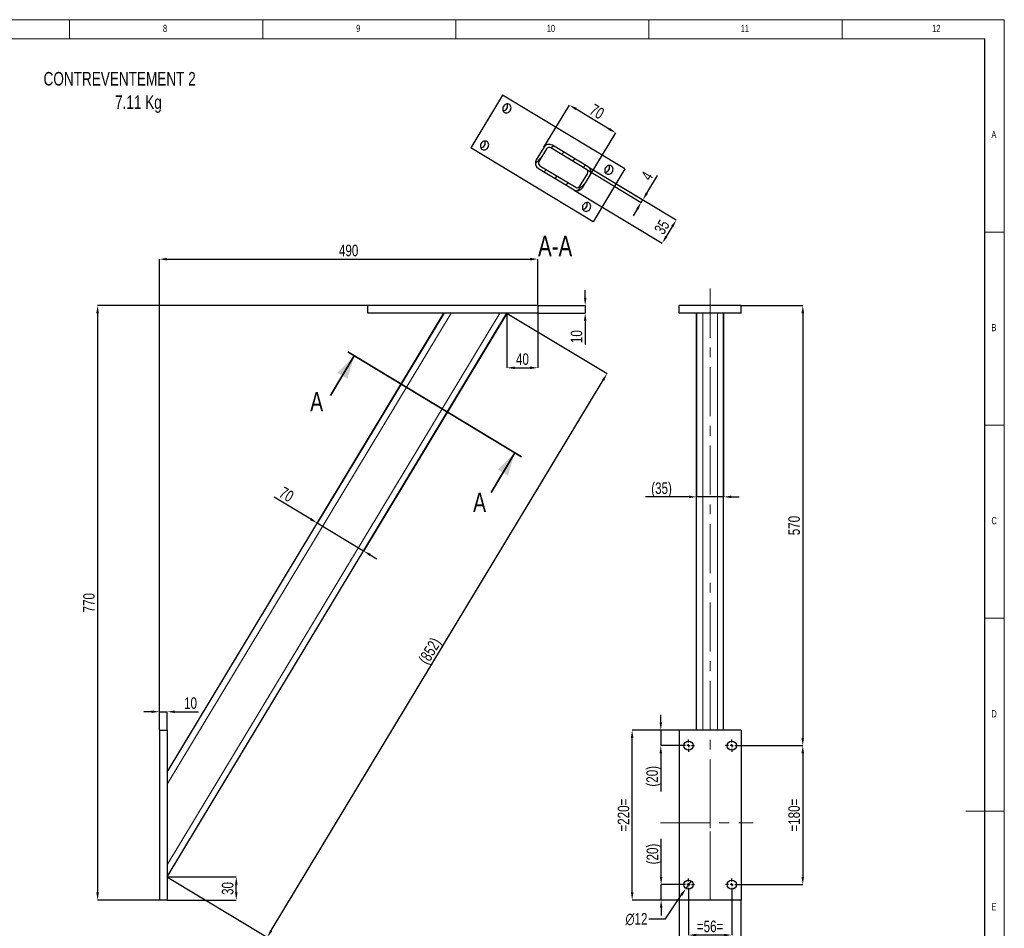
# Model space of a CAD drawing. Header units: millimetres. Extents: x 5 to 589, y 5 to 415.
# Tile 6 of 6: x 334 to 589, y 180 to 415. Entities that reach past the tile are written whole.
import ezdxf

# ---------------------------------------------------------------- set-up
doc = ezdxf.new("R2010")
doc.units = ezdxf.units.MM
doc.header["$PDSIZE"] = -1
doc.linetypes.add('CENTERX2', pattern=[20.32, 12.7, -2.54, 2.54, -2.54])
for name, color, linetype in [('COTES', 1, 'Continuous'), ('NOTES', 6, 'Continuous'), ('TRAIT-FINS', 9, 'Continuous'), ('TRAIT-MIXTES', 3, 'CENTERX2')]:
    doc.layers.add(name, color=color, linetype=linetype)
doc.layers.add('TRAIT-FORT', color=4, linetype='Continuous', lineweight=25)
doc.styles.add('SLDTEXTSTYLE0', font='TXT', dxfattribs={"width": 0.75})
doc.dimstyles.new('SLDDIMSTYLE0', dxfattribs={"dimtxt": 3, "dimasz": 2, "dimexe": 0, "dimexo": 0.0625, "dimgap": 0.75, "dimtad": 1, "dimlfac": 5, "dimrnd": 1e-09, "dimzin": 12, "dimdsep": 46, "dimtxsty": 'SLDTEXTSTYLE0', "dimsah": 1, "dimcen": 0.09, "dimadec": 0, "dimazin": 3, "dimtfac": 1, "dimtmove": 0, "dimatfit": 0, "dimfxl": 1, "dimfrac": 2, "dimtolj": 1, "dimtzin": 12, "dimarcsym": 0})
doc.dimstyles.new('SLDDIMSTYLE1', dxfattribs={"dimtxt": 3, "dimasz": 2, "dimexe": 0, "dimexo": 0.0625, "dimgap": 0.75, "dimtad": 1, "dimlfac": 5, "dimrnd": 1e-09, "dimzin": 12, "dimdsep": 46, "dimtxsty": 'SLDTEXTSTYLE0', "dimsah": 1, "dimcen": 0.09, "dimadec": 0, "dimazin": 3, "dimtfac": 1, "dimtofl": 0, "dimtmove": 0, "dimatfit": 3, "dimfxl": 1, "dimfrac": 2, "dimtolj": 1, "dimtzin": 12, "dimarcsym": 0})
doc.dimstyles.new('SLDDIMSTYLE2', dxfattribs={"dimtxt": 3, "dimasz": 2, "dimexe": 0, "dimexo": 0.0625, "dimgap": 0.75, "dimtad": 1, "dimdec": 0, "dimlfac": 5, "dimrnd": 1e-09, "dimzin": 12, "dimdsep": 46, "dimtxsty": 'SLDTEXTSTYLE0', "dimsah": 1, "dimcen": 0.09, "dimadec": 0, "dimazin": 3, "dimtfac": 1, "dimtdec": 0, "dimtofl": 0, "dimtmove": 0, "dimatfit": 3, "dimfxl": 1, "dimfrac": 2, "dimtolj": 1, "dimtzin": 12, "dimarcsym": 0})
doc.dimstyles.new('SLDDIMSTYLE3', dxfattribs={"dimtxt": 3, "dimasz": 2, "dimexe": 0, "dimexo": 0.0625, "dimgap": 0.75, "dimtad": 1, "dimdec": 0, "dimlfac": 5, "dimrnd": 1e-09, "dimzin": 12, "dimdsep": 46, "dimtxsty": 'SLDTEXTSTYLE0', "dimsah": 1, "dimcen": 0.09, "dimadec": 0, "dimazin": 3, "dimtfac": 1, "dimtdec": 0, "dimtmove": 0, "dimatfit": 0, "dimfxl": 1, "dimfrac": 2, "dimtolj": 1, "dimtzin": 12, "dimarcsym": 0})
doc.dimstyles.new('SLDDIMSTYLE5', dxfattribs={"dimtxt": 3, "dimasz": 2, "dimexe": 0, "dimexo": 0.0625, "dimgap": 0.75, "dimtad": 0, "dimtih": 1, "dimtoh": 1, "dimlfac": 5, "dimrnd": 1e-09, "dimzin": 12, "dimdsep": 46, "dimtxsty": 'SLDTEXTSTYLE0', "dimblk1": 'NONE', "dimsah": 1, "dimcen": 0, "dimadec": 0, "dimazin": 3, "dimtfac": 1, "dimtmove": 0, "dimatfit": 3, "dimldrblk": 'NONE', "dimfxl": 1, "dimfrac": 2, "dimtolj": 1, "dimtzin": 12, "dimarcsym": 0})

# ---------------------------------------------------------------- blocks, each defined once
blk = doc.blocks.new('_D_28')
at = {"layer": 'COTES', "color": 0, "lineweight": -2, "transparency": 16777216}
for p, q in [((368.23, 235.76), (366.23, 235.76)), ((370.23, 231.04), (370.23, 235.76)), ((370.23, 235.76), (372.23, 235.76)), ((372.23, 231.04), (372.23, 235.76)), ((374.23, 235.76), (380.36, 235.76))]:
    blk.add_line(p, q, dxfattribs=at)
at = {"layer": 'COTES', "color": 0, "transparency": 16777216}
for points in [[(368.23, 236.09), (368.23, 235.43), (370.23, 235.76)], [(374.23, 236.09), (374.23, 235.43), (372.23, 235.76)]]:
    blk.add_solid(points, dxfattribs=at)
at = {"layer": 'Defpoints', "color": 0, "transparency": 16777216}
for p in [(372.23, 235.76), (370.23, 230.98), (372.23, 230.98)]:
    blk.add_point(p, dxfattribs=at)
at = {"layer": 'COTES', "color": 0, "transparency": 16777216, "insert": (378.3, 239.51), "char_height": 3, "attachment_point": 2, "style": 'SLDTEXTSTYLE0'}
blk.add_mtext('\\A1;10', dxfattribs=at)
blk = doc.blocks.new('_D_29')
at = {"layer": 'COTES', "color": 0, "lineweight": -2, "transparency": 16777216}
for p, q in [((480.48, 342.98), (480.48, 344.98)), ((468.3, 340.98), (480.48, 340.98)), ((480.48, 340.98), (480.48, 338.98)), ((468.3, 338.98), (480.48, 338.98)), ((480.48, 336.98), (480.48, 330.85))]:
    blk.add_line(p, q, dxfattribs=at)
at = {"layer": 'COTES', "color": 0, "transparency": 16777216}
for points in [[(480.14, 342.98), (480.81, 342.98), (480.48, 340.98)], [(480.14, 336.98), (480.81, 336.98), (480.48, 338.98)]]:
    blk.add_solid(points, dxfattribs=at)
at = {"layer": 'Defpoints', "color": 0, "transparency": 16777216}
for p in [(468.23, 340.98), (468.23, 338.98), (480.48, 338.98)]:
    blk.add_point(p, dxfattribs=at)
at = {"layer": 'COTES', "color": 0, "transparency": 16777216, "insert": (476.73, 332.91), "char_height": 3, "attachment_point": 2, "rotation": 90, "style": 'SLDTEXTSTYLE0'}
blk.add_mtext('\\A1;10', dxfattribs=at)
blk = doc.blocks.new('_D_30')
at = {"layer": 'COTES', "color": 0, "lineweight": -2, "transparency": 16777216}
for p, q in [((370.23, 231.04), (370.23, 352.98)), ((372.23, 352.98), (466.23, 352.98)), ((468.23, 341.04), (468.23, 352.98))]:
    blk.add_line(p, q, dxfattribs=at)
at = {"layer": 'COTES', "color": 0, "transparency": 16777216}
for points in [[(372.23, 353.31), (372.23, 352.64), (370.23, 352.98)], [(466.23, 353.31), (466.23, 352.64), (468.23, 352.98)]]:
    blk.add_solid(points, dxfattribs=at)
at = {"layer": 'Defpoints', "color": 0, "transparency": 16777216}
for p in [(468.23, 352.98), (468.23, 340.98), (370.23, 230.98)]:
    blk.add_point(p, dxfattribs=at)
at = {"layer": 'COTES', "color": 0, "transparency": 16777216, "insert": (419.23, 356.73), "char_height": 3, "attachment_point": 2, "style": 'SLDTEXTSTYLE0'}
blk.add_mtext('\\A1;490', dxfattribs=at)
blk = doc.blocks.new('_D_31')
at = {"layer": 'COTES', "color": 0, "lineweight": -2, "transparency": 16777216}
for p, q in [((424.17, 340.98), (354.23, 340.98)), ((354.23, 338.98), (354.23, 188.98)), ((370.17, 186.98), (354.23, 186.98))]:
    blk.add_line(p, q, dxfattribs=at)
at = {"layer": 'COTES', "color": 0, "transparency": 16777216}
for points in [[(353.9, 338.98), (354.57, 338.98), (354.23, 340.98)], [(353.9, 188.98), (354.57, 188.98), (354.23, 186.98)]]:
    blk.add_solid(points, dxfattribs=at)
at = {"layer": 'Defpoints', "color": 0, "transparency": 16777216}
for p in [(424.23, 340.98), (354.23, 186.98), (370.23, 186.98)]:
    blk.add_point(p, dxfattribs=at)
at = {"layer": 'COTES', "color": 0, "transparency": 16777216, "insert": (350.48, 263.98), "char_height": 3, "attachment_point": 2, "rotation": 90, "style": 'SLDTEXTSTYLE0'}
blk.add_mtext('\\A1;770', dxfattribs=at)
blk = doc.blocks.new('_D_32')
at = {"layer": 'COTES', "color": 0, "lineweight": -2, "transparency": 16777216}
for p, q in [((460.29, 338.94), (486.16, 323.35)), ((399.19, 179.06), (485.13, 321.64)), ((372.29, 192.94), (398.16, 177.35))]:
    blk.add_line(p, q, dxfattribs=at)
at = {"layer": 'COTES', "color": 0, "transparency": 16777216}
for points in [[(484.84, 321.81), (485.41, 321.46), (486.16, 323.35)], [(398.91, 179.23), (399.48, 178.89), (398.16, 177.35)]]:
    blk.add_solid(points, dxfattribs=at)
at = {"layer": 'Defpoints', "color": 0, "transparency": 16777216}
for p in [(460.23, 338.98), (486.16, 323.35), (372.23, 192.98)]:
    blk.add_point(p, dxfattribs=at)
at = {"layer": 'COTES', "color": 0, "transparency": 16777216, "insert": (438.95, 252.29), "char_height": 3, "attachment_point": 2, "rotation": 58.921, "style": 'SLDTEXTSTYLE0'}
blk.add_mtext('\\A1;(852)', dxfattribs=at)
blk = doc.blocks.new('_D_33')
at = {"layer": 'COTES', "color": 0, "lineweight": -2, "transparency": 16777216}
for p, q in [((460.23, 338.91), (460.23, 324.84)), ((468.23, 338.91), (468.23, 324.84)), ((462.23, 324.84), (466.23, 324.84))]:
    blk.add_line(p, q, dxfattribs=at)
at = {"layer": 'COTES', "color": 0, "transparency": 16777216}
for points in [[(462.23, 325.17), (462.23, 324.5), (460.23, 324.84)], [(466.23, 325.17), (466.23, 324.5), (468.23, 324.84)]]:
    blk.add_solid(points, dxfattribs=at)
at = {"layer": 'Defpoints', "color": 0, "transparency": 16777216}
for p in [(460.23, 338.98), (468.23, 338.98), (468.23, 324.84)]:
    blk.add_point(p, dxfattribs=at)
at = {"layer": 'COTES', "color": 0, "transparency": 16777216, "insert": (464.23, 328.59), "char_height": 3, "attachment_point": 2, "style": 'SLDTEXTSTYLE0'}
blk.add_mtext('\\A1;40', dxfattribs=at)
blk = doc.blocks.new('_D_34')
at = {"layer": 'COTES', "color": 0, "lineweight": -2, "transparency": 16777216}
for p, q in [((372.3, 192.98), (390.14, 192.98)), ((390.14, 188.98), (390.14, 190.98)), ((372.3, 186.98), (390.14, 186.98))]:
    blk.add_line(p, q, dxfattribs=at)
at = {"layer": 'COTES', "color": 0, "transparency": 16777216}
for points in [[(389.81, 190.98), (390.47, 190.98), (390.14, 192.98)], [(389.81, 188.98), (390.47, 188.98), (390.14, 186.98)]]:
    blk.add_solid(points, dxfattribs=at)
at = {"layer": 'Defpoints', "color": 0, "transparency": 16777216}
for p in [(372.23, 192.98), (390.14, 192.98), (372.23, 186.98)]:
    blk.add_point(p, dxfattribs=at)
at = {"layer": 'COTES', "color": 0, "transparency": 16777216, "insert": (386.39, 189.98), "char_height": 3, "attachment_point": 2, "rotation": 90, "style": 'SLDTEXTSTYLE0'}
blk.add_mtext('\\A1;30', dxfattribs=at)
blk = doc.blocks.new('_D_35')
at = {"layer": 'COTES', "color": 0, "lineweight": -2, "transparency": 16777216}
for p, q in [((443.86, 338.92), (411.12, 284.62)), ((460.2, 338.92), (423.12, 277.39)), ((409.41, 285.65), (399.92, 291.37)), ((423.12, 277.39), (411.12, 284.62)), ((424.83, 276.36), (426.54, 275.33))]:
    blk.add_line(p, q, dxfattribs=at)
at = {"layer": 'COTES', "color": 0, "transparency": 16777216}
for points in [[(409.58, 285.94), (409.24, 285.36), (411.12, 284.62)], [(425, 276.64), (424.66, 276.07), (423.12, 277.39)]]:
    blk.add_solid(points, dxfattribs=at)
at = {"layer": 'Defpoints', "color": 0, "transparency": 16777216}
for p in [(443.89, 338.98), (460.23, 338.98), (411.12, 284.62)]:
    blk.add_point(p, dxfattribs=at)
at = {"layer": 'COTES', "color": 0, "transparency": 16777216, "insert": (403.94, 293.33), "char_height": 3, "attachment_point": 2, "rotation": 328.921, "style": 'SLDTEXTSTYLE0'}
blk.add_mtext('\\A1;70', dxfattribs=at)
blk = doc.blocks.new('_D_36')
at = {"layer": 'COTES', "color": 0, "lineweight": -2, "transparency": 16777216}
for p, q in [((509.32, 338.91), (509.32, 291.41)), ((516.32, 338.91), (516.32, 291.41)), ((507.32, 291.41), (496.13, 291.41)), ((516.32, 291.41), (509.32, 291.41)), ((518.32, 291.41), (520.32, 291.41))]:
    blk.add_line(p, q, dxfattribs=at)
at = {"layer": 'COTES', "color": 0, "transparency": 16777216}
for points in [[(507.32, 291.74), (507.32, 291.07), (509.32, 291.41)], [(518.32, 291.74), (518.32, 291.07), (516.32, 291.41)]]:
    blk.add_solid(points, dxfattribs=at)
at = {"layer": 'Defpoints', "color": 0, "transparency": 16777216}
for p in [(509.32, 338.98), (516.32, 338.98), (516.32, 291.41)]:
    blk.add_point(p, dxfattribs=at)
at = {"layer": 'COTES', "color": 0, "transparency": 16777216, "insert": (500.26, 295.16), "char_height": 3, "attachment_point": 2, "style": 'SLDTEXTSTYLE0'}
blk.add_mtext('\\A1;(35)', dxfattribs=at)
blk = doc.blocks.new('_D_37')
at = {"layer": 'COTES', "color": 0, "lineweight": -2, "transparency": 16777216}
for p, q in [((520.89, 340.98), (536.82, 340.98)), ((536.82, 338.98), (536.82, 228.98)), ((520.09, 226.98), (536.82, 226.98))]:
    blk.add_line(p, q, dxfattribs=at)
at = {"layer": 'COTES', "color": 0, "transparency": 16777216}
for points in [[(536.49, 338.98), (537.16, 338.98), (536.82, 340.98)], [(536.49, 228.98), (537.16, 228.98), (536.82, 226.98)]]:
    blk.add_solid(points, dxfattribs=at)
at = {"layer": 'Defpoints', "color": 0, "transparency": 16777216}
for p in [(520.82, 340.98), (520.02, 226.98), (536.82, 226.98)]:
    blk.add_point(p, dxfattribs=at)
at = {"layer": 'COTES', "color": 0, "transparency": 16777216, "insert": (533.07, 283.98), "char_height": 3, "attachment_point": 2, "rotation": 90, "style": 'SLDTEXTSTYLE0'}
blk.add_mtext('\\A1;570', dxfattribs=at)
blk = doc.blocks.new('_D_38')
at = {"layer": 'COTES', "color": 0, "lineweight": -2, "transparency": 16777216}
for p, q in [((520.09, 226.98), (536.82, 226.98)), ((536.82, 224.98), (536.82, 192.98)), ((520.09, 190.98), (536.82, 190.98))]:
    blk.add_line(p, q, dxfattribs=at)
at = {"layer": 'COTES', "color": 0, "transparency": 16777216}
for points in [[(536.49, 224.98), (537.16, 224.98), (536.82, 226.98)], [(536.49, 192.98), (537.16, 192.98), (536.82, 190.98)]]:
    blk.add_solid(points, dxfattribs=at)
at = {"layer": 'Defpoints', "color": 0, "transparency": 16777216}
for p in [(520.02, 226.98), (520.02, 190.98), (536.82, 190.98)]:
    blk.add_point(p, dxfattribs=at)
at = {"layer": 'COTES', "color": 0, "transparency": 16777216, "insert": (533.07, 208.98), "char_height": 3, "attachment_point": 2, "rotation": 90, "style": 'SLDTEXTSTYLE0'}
blk.add_mtext('\\A1;=180=', dxfattribs=at)
blk = doc.blocks.new('_D_39')
at = {"layer": 'COTES', "color": 0, "lineweight": -2, "transparency": 16777216}
for p, q in [((507.22, 189.31), (507.22, 177.92)), ((518.42, 189.31), (518.42, 177.92)), ((516.42, 177.92), (509.22, 177.92))]:
    blk.add_line(p, q, dxfattribs=at)
at = {"layer": 'COTES', "color": 0, "transparency": 16777216}
for points in [[(509.22, 178.25), (509.22, 177.58), (507.22, 177.92)], [(516.42, 178.25), (516.42, 177.58), (518.42, 177.92)]]:
    blk.add_solid(points, dxfattribs=at)
at = {"layer": 'Defpoints', "color": 0, "transparency": 16777216}
for p in [(507.22, 189.38), (518.42, 189.38), (507.22, 177.92)]:
    blk.add_point(p, dxfattribs=at)
at = {"layer": 'COTES', "color": 0, "transparency": 16777216, "insert": (512.82, 181.67), "char_height": 3, "attachment_point": 2, "style": 'SLDTEXTSTYLE0'}
blk.add_mtext('\\A1;=56=', dxfattribs=at)
blk = doc.blocks.new('_D_40')
at = {"layer": 'COTES', "color": 0, "lineweight": -2, "transparency": 16777216}
for p, q in [((504.82, 186.91), (504.82, 173.19)), ((520.82, 186.91), (520.82, 173.19)), ((518.82, 173.19), (506.82, 173.19))]:
    blk.add_line(p, q, dxfattribs=at)
at = {"layer": 'COTES', "color": 0, "transparency": 16777216}
for points in [[(506.82, 173.52), (506.82, 172.86), (504.82, 173.19)], [(518.82, 173.52), (518.82, 172.86), (520.82, 173.19)]]:
    blk.add_solid(points, dxfattribs=at)
at = {"layer": 'Defpoints', "color": 0, "transparency": 16777216}
for p in [(504.82, 186.98), (520.82, 186.98), (504.82, 173.19)]:
    blk.add_point(p, dxfattribs=at)
at = {"layer": 'COTES', "color": 0, "transparency": 16777216, "insert": (512.82, 176.94), "char_height": 3, "attachment_point": 2, "style": 'SLDTEXTSTYLE0'}
blk.add_mtext('\\A1;=80=', dxfattribs=at)
blk = doc.blocks.new('_D_41')
at = {"layer": 'COTES', "color": 0, "lineweight": -2, "transparency": 16777216}
for p, q in [((504.76, 230.98), (492.64, 230.98)), ((492.64, 188.98), (492.64, 228.98)), ((504.76, 186.98), (492.64, 186.98))]:
    blk.add_line(p, q, dxfattribs=at)
at = {"layer": 'COTES', "color": 0, "transparency": 16777216}
for points in [[(492.31, 228.98), (492.97, 228.98), (492.64, 230.98)], [(492.31, 188.98), (492.97, 188.98), (492.64, 186.98)]]:
    blk.add_solid(points, dxfattribs=at)
at = {"layer": 'Defpoints', "color": 0, "transparency": 16777216}
for p in [(492.64, 230.98), (504.82, 230.98), (504.82, 186.98)]:
    blk.add_point(p, dxfattribs=at)
at = {"layer": 'COTES', "color": 0, "transparency": 16777216, "insert": (488.89, 208.98), "char_height": 3, "attachment_point": 2, "rotation": 90, "style": 'SLDTEXTSTYLE0'}
blk.add_mtext('\\A1;=220=', dxfattribs=at)
blk = doc.blocks.new('_D_42')
at = {"layer": 'COTES', "color": 0, "lineweight": -2, "transparency": 16777216}
for p, q in [((507.89, 191.97), (506.55, 189.98)), ((501.25, 182.11), (505.44, 188.32)), ((496.92, 182.11), (501.25, 182.11))]:
    blk.add_line(p, q, dxfattribs=at)
at = {"layer": 'COTES', "color": 0, "transparency": 16777216}
blk.add_solid([(505.16, 188.51), (505.71, 188.14), (506.55, 189.98)], dxfattribs=at)
at = {"layer": 'Defpoints', "color": 0, "transparency": 16777216}
for p in [(507.89, 191.97), (506.55, 189.98)]:
    blk.add_point(p, dxfattribs=at)
at = {"layer": 'COTES', "color": 0, "transparency": 16777216, "insert": (490.92, 183.61), "char_height": 3, "attachment_point": 1, "style": 'SLDTEXTSTYLE0'}
blk.add_mtext('\\A1;∅12', dxfattribs=at)
blk = doc.blocks.new('_None')
blk = doc.blocks.new('_D_43')
at = {"layer": 'COTES', "color": 0, "lineweight": -2, "transparency": 16777216}
for p, q in [((500.06, 232.98), (500.06, 234.98)), ((504.76, 230.98), (500.06, 230.98)), ((500.06, 230.98), (500.06, 226.98)), ((505.56, 226.98), (500.06, 226.98)), ((500.06, 224.98), (500.06, 215.1))]:
    blk.add_line(p, q, dxfattribs=at)
at = {"layer": 'COTES', "color": 0, "transparency": 16777216}
for points in [[(499.73, 232.98), (500.39, 232.98), (500.06, 230.98)], [(499.73, 224.98), (500.39, 224.98), (500.06, 226.98)]]:
    blk.add_solid(points, dxfattribs=at)
at = {"layer": 'Defpoints', "color": 0, "transparency": 16777216}
for p in [(504.82, 230.98), (500.06, 226.98), (505.62, 226.98)]:
    blk.add_point(p, dxfattribs=at)
at = {"layer": 'COTES', "color": 0, "transparency": 16777216, "insert": (496.31, 219.04), "char_height": 3, "attachment_point": 2, "rotation": 90, "style": 'SLDTEXTSTYLE0'}
blk.add_mtext('\\A1;(20)', dxfattribs=at)
blk = doc.blocks.new('_D_44')
at = {"layer": 'COTES', "color": 0, "lineweight": -2, "transparency": 16777216}
for p, q in [((500.14, 192.98), (500.14, 202.85)), ((505.56, 190.98), (500.14, 190.98)), ((500.14, 186.98), (500.14, 190.98)), ((504.76, 186.98), (500.14, 186.98)), ((500.14, 184.98), (500.14, 182.98))]:
    blk.add_line(p, q, dxfattribs=at)
at = {"layer": 'COTES', "color": 0, "transparency": 16777216}
for points in [[(499.81, 192.98), (500.48, 192.98), (500.14, 190.98)], [(499.81, 184.98), (500.48, 184.98), (500.14, 186.98)]]:
    blk.add_solid(points, dxfattribs=at)
at = {"layer": 'Defpoints', "color": 0, "transparency": 16777216}
for p in [(505.62, 190.98), (500.14, 186.98), (504.82, 186.98)]:
    blk.add_point(p, dxfattribs=at)
at = {"layer": 'COTES', "color": 0, "transparency": 16777216, "insert": (496.39, 198.91), "char_height": 3, "attachment_point": 2, "rotation": 90, "style": 'SLDTEXTSTYLE0'}
blk.add_mtext('\\A1;(20)', dxfattribs=at)
blk = doc.blocks.new('SW_CENTERMARKSYMBOL_8')
at = {"layer": 'TRAIT-MIXTES', "color": 0}
for p, q in [((-0.8, 0), (-1.6, 0)), ((0, 0), (-0.4, 0)), ((0, 0.8), (0, 1.6)), ((0, 0), (0, 0.4)), ((0, 0), (0, -0.4)), ((0, 0), (0.4, 0)), ((0.8, 0), (1.6, 0)), ((0, -0.8), (0, -1.6))]:
    blk.add_line(p, q, dxfattribs=at)
blk = doc.blocks.new('SW_CENTERMARKSYMBOL_9')
at = {"layer": 'TRAIT-MIXTES', "color": 0}
for p, q in [((-0.8, 0), (-1.6, 0)), ((0, 0), (-0.4, 0)), ((0, 0.8), (0, 1.6)), ((0, 0), (0, 0.4)), ((0, 0), (0, -0.4)), ((0, 0), (0.4, 0)), ((0.8, 0), (1.6, 0)), ((0, -0.8), (0, -1.6))]:
    blk.add_line(p, q, dxfattribs=at)
blk = doc.blocks.new('SW_CENTERMARKSYMBOL_10')
at = {"layer": 'TRAIT-MIXTES', "color": 0}
for p, q in [((-0.8, 0), (-1.6, 0)), ((0, 0), (-0.4, 0)), ((0, 0.8), (0, 1.6)), ((0, 0), (0, 0.4)), ((0, 0), (0, -0.4)), ((0, 0), (0.4, 0)), ((0.8, 0), (1.6, 0)), ((0, -0.8), (0, -1.6))]:
    blk.add_line(p, q, dxfattribs=at)
blk = doc.blocks.new('SW_CENTERMARKSYMBOL_11')
at = {"layer": 'TRAIT-MIXTES', "color": 0}
for p, q in [((-0.8, 0), (-1.6, 0)), ((0, 0), (-0.4, 0)), ((0, 0.8), (0, 1.6)), ((0, 0), (0, 0.4)), ((0, 0), (0, -0.4)), ((0, 0), (0.4, 0)), ((0.8, 0), (1.6, 0)), ((0, -0.8), (0, -1.6))]:
    blk.add_line(p, q, dxfattribs=at)
blk = doc.blocks.new('_D_53')
at = {"layer": 'COTES', "color": 0, "lineweight": -2, "transparency": 16777216}
for p, q in [((481.28, 376.87), (504.07, 363.13)), ((477.66, 370.87), (500.45, 357.14)), ((503.03, 361.42), (501.49, 358.85))]:
    blk.add_line(p, q, dxfattribs=at)
at = {"layer": 'COTES', "color": 0, "transparency": 16777216}
for points in [[(502.75, 361.59), (503.32, 361.25), (504.07, 363.13)], [(501.2, 359.02), (501.77, 358.68), (500.45, 357.14)]]:
    blk.add_solid(points, dxfattribs=at)
at = {"layer": 'Defpoints', "color": 0, "transparency": 16777216}
for p in [(481.22, 376.9), (477.61, 370.9), (500.45, 357.14)]:
    blk.add_point(p, dxfattribs=at)
at = {"layer": 'COTES', "color": 0, "transparency": 16777216, "insert": (499.05, 362.07), "char_height": 3, "attachment_point": 2, "rotation": 58.921, "style": 'SLDTEXTSTYLE0'}
blk.add_mtext('\\A1;35', dxfattribs=at)
blk = doc.blocks.new('_D_54')
at = {"layer": 'COTES', "color": 0, "lineweight": -2, "transparency": 16777216}
for p, q in [((480.87, 376.18), (494.99, 367.67)), ((481.28, 376.87), (495.41, 368.35)), ((496.44, 370.07), (499.19, 374.63)), ((494.99, 367.67), (495.41, 368.35)), ((493.96, 365.95), (492.93, 364.24))]:
    blk.add_line(p, q, dxfattribs=at)
at = {"layer": 'COTES', "color": 0, "transparency": 16777216}
for points in [[(496.15, 370.24), (496.72, 369.89), (495.41, 368.35)], [(493.67, 366.13), (494.25, 365.78), (494.99, 367.67)]]:
    blk.add_solid(points, dxfattribs=at)
at = {"layer": 'Defpoints', "color": 0, "transparency": 16777216}
for p in [(480.81, 376.21), (481.22, 376.9), (495.41, 368.35)]:
    blk.add_point(p, dxfattribs=at)
at = {"layer": 'COTES', "color": 0, "transparency": 16777216, "insert": (495.21, 375.29), "char_height": 3, "attachment_point": 2, "rotation": 58.921, "style": 'SLDTEXTSTYLE0'}
blk.add_mtext('\\A1;4', dxfattribs=at)
blk = doc.blocks.new('_D_55')
at = {"layer": 'COTES', "color": 0, "lineweight": -2, "transparency": 16777216}
for p, q in [((469.81, 381.98), (476.39, 392.9)), ((478.11, 391.87), (486.67, 386.71)), ((481.8, 374.76), (488.38, 385.68))]:
    blk.add_line(p, q, dxfattribs=at)
at = {"layer": 'COTES', "color": 0, "transparency": 16777216}
for points in [[(478.28, 392.16), (477.93, 391.59), (476.39, 392.9)], [(486.84, 387), (486.5, 386.42), (488.38, 385.68)]]:
    blk.add_solid(points, dxfattribs=at)
at = {"layer": 'Defpoints', "color": 0, "transparency": 16777216}
for p in [(488.38, 385.68), (469.78, 381.93), (481.77, 374.7)]:
    blk.add_point(p, dxfattribs=at)
at = {"layer": 'COTES', "color": 0, "transparency": 16777216, "insert": (484.32, 392.5), "char_height": 3, "attachment_point": 2, "rotation": 328.921, "style": 'SLDTEXTSTYLE0'}
blk.add_mtext('\\A1;70', dxfattribs=at)

msp = doc.modelspace()

# ---------------------------------------------------------------- hatches: boundary and pattern name
at = {"layer": 'TRAIT-FINS'}
h = msp.add_hatch(dxfattribs=at)
h.set_pattern_fill('ANSI31', color=256, angle=3e-322, style=0)
edge = h.paths.add_edge_path(flags=0)
edge.add_arc((480.398893, 375.52907), 1.6, 328.92096036, 418.92096036)
edge.add_line((481.224845, 376.8994), (471.975121, 382.474577))
edge.add_arc((471.149169, 381.104247), 1.6, 58.92096036, 148.92096036)
edge.add_line((469.778839, 381.930199), (467.817203, 378.675666))
edge.add_arc((469.187532, 377.849714), 1.6, 148.92096036, 238.92096036)
edge.add_line((468.36158, 376.479385), (477.611305, 370.904208))
edge.add_arc((478.437257, 372.274538), 1.6, 238.92096036, 328.92096036)
edge.add_line((479.807587, 371.448586), (481.769223, 374.703118))
edge = h.paths.add_edge_path(flags=0)
edge.add_arc((471.149169, 381.104247), 0.8, 58.92096036, 148.92096036, ccw=False)
edge.add_line((471.562145, 381.789412), (480.811869, 376.214235))
edge.add_arc((480.398893, 375.52907), 0.8, -31.07903964, 58.92096036, ccw=False)
edge.add_line((481.084058, 375.116094), (479.122422, 371.861562))
edge.add_arc((478.437257, 372.274538), 0.8, 238.92096036, 328.92096036, ccw=False)
edge.add_line((478.024281, 371.589373), (468.774556, 377.164549))
edge.add_arc((469.187532, 377.849714), 0.8, 148.92096036, 238.92096036, ccw=False)
edge.add_line((468.502368, 378.26269), (470.464004, 381.517223))

# ---------------------------------------------------------------- linework, layer by layer
at = {"lineweight": 18}
for p, q in [((589, 415), (5, 415)), ((347, 410), (347, 415)), ((397, 415), (397, 410)), ((447, 410), (447, 415)), ((497, 415), (497, 410)), ((547, 410), (547, 415)), ((589, 5), (589, 415)), ((584, 410), (10, 410)), ((332.982036, 410), (583.896132, 410)), ((583.896132, 410), (583.896132, 74.369149)), ((584, 10), (584, 410)), ((584, 360), (589, 360)), ((589, 310), (584, 310)), ((584, 260), (589, 260)), ((589, 210), (579, 210))]:
    msp.add_line(p, q, dxfattribs=at)
at = {"lineweight": 35}
for p, q in [((418.990523, 328.95068), (464.005552, 301.818334)), ((414.508795, 317.640768), (420.703435, 327.91824)), ((456.098, 292.573302), (462.29264, 302.850774))]:
    msp.add_line(p, q, dxfattribs=at)
for points in [[(420.703435, 327.91824), (416.321431, 323.553834), (418.890799, 322.005174)], [(462.29264, 302.850774), (457.910636, 298.486368), (460.480004, 296.937708)]]:
    msp.add_solid(points, dxfattribs=at)
at = {"layer": 'TRAIT-FINS', "lineweight": 18}
for p, q in [((372.234832, 216.996371), (445.756563, 338.975607)), ((372.234832, 196.07506), (458.366668, 338.975607)), ((510.924169, 230.975607), (510.924169, 338.975607)), ((514.724169, 230.975607), (514.724169, 338.975607))]:
    msp.add_line(p, q, dxfattribs=at)
at = {"layer": 'TRAIT-FORT', "lineweight": 25}
for p, q in [((459.096987, 395.49095), (450.837467, 381.787654)), ((490.7863, 376.390542), (459.096987, 395.49095)), ((481.224845, 376.8994), (471.975121, 382.474577)), ((482.526779, 362.687246), (450.837467, 381.787654)), ((469.778839, 381.930199), (467.817203, 378.675666)), ((470.464004, 381.517223), (468.502368, 378.26269)), ((480.811869, 376.214235), (471.562145, 381.789412)), ((468.36158, 376.479385), (477.611305, 370.904208)), ((468.774556, 377.164549), (478.024281, 371.589373)), ((479.122422, 371.861562), (481.084058, 375.116094)), ((490.7863, 376.390542), (482.526779, 362.687246)), ((479.807587, 371.448586), (481.769223, 374.703118)), ((468.234832, 340.975607), (424.234832, 340.975607)), ((424.234832, 338.975607), (424.234832, 340.975607)), ((468.234832, 340.975607), (468.234832, 338.975607)), ((520.824169, 340.975607), (504.824169, 340.975607)), ((504.824169, 338.975607), (504.824169, 340.975607)), ((520.824169, 338.975607), (520.824169, 340.975607)), ((372.234832, 220.095824), (443.8884, 338.975607)), ((372.234832, 192.975607), (460.234832, 338.975607)), ((468.234832, 338.975607), (424.234832, 338.975607)), ((520.824169, 338.975607), (504.824169, 338.975607)), ((509.324169, 230.975607), (509.324169, 338.975607)), ((516.324169, 230.975607), (516.324169, 338.975607)), ((370.234832, 230.975607), (372.234832, 230.975607)), ((370.234832, 230.975607), (370.234832, 186.975607)), ((372.234832, 230.975607), (372.234832, 186.975607)), ((520.824169, 230.975607), (504.824169, 230.975607)), ((504.824169, 230.975607), (504.824169, 186.975607)), ((520.824169, 230.975607), (520.824169, 186.975607)), ((372.234832, 186.975607), (370.234832, 186.975607)), ((520.824169, 186.975607), (504.824169, 186.975607))]:
    msp.add_line(p, q, dxfattribs=at)
at = {"layer": 'TRAIT-FORT', "lineweight": 25, "flags": 128}
for points in [[(461.086918, 391.489294), (461.199505, 391.722633), (461.26567, 391.969869), (461.282318, 392.219442), (461.248672, 392.459681), (461.166304, 392.679353), (461.039066, 392.868188), (460.872907, 393.017354), (460.675597, 393.119878), (460.456362, 393.170965), (460.225453, 393.168227), (459.993667, 393.111791), (459.771841, 393.004297), (459.57035, 392.85077), (459.398613, 392.65839), (459.264661, 392.436152), (459.174758, 392.194448), (459.133107, 391.944579), (459.141656, 391.698229), (459.200006, 391.466917), (459.305427, 391.261459), (459.45299, 391.091462), (459.635796, 390.964875), (459.845297, 390.887616), (460.071696, 390.863299), (460.304408, 390.893061), (460.532551, 390.975509), (460.745457, 391.106789), (460.933172, 391.280762), (461.086918, 391.489294)], [(455.305253, 381.896987), (455.417841, 382.130326), (455.484005, 382.377562), (455.500654, 382.627134), (455.467007, 382.867374), (455.384639, 383.087046), (455.257401, 383.275881), (455.091243, 383.425047), (454.893933, 383.527571), (454.674697, 383.578658), (454.443788, 383.57592), (454.212002, 383.519484), (453.990177, 383.41199), (453.788685, 383.258463), (453.616948, 383.066083), (453.482997, 382.843845), (453.393094, 382.602141), (453.351443, 382.352272), (453.359992, 382.105922), (453.418341, 381.87461), (453.523762, 381.669152), (453.671326, 381.499155), (453.854131, 381.372568), (454.063632, 381.295309), (454.290032, 381.270992), (454.522743, 381.300754), (454.750886, 381.383202), (454.963793, 381.514482), (455.151508, 381.688455), (455.305253, 381.896987)], [(487.493525, 375.572983), (487.606112, 375.806322), (487.672277, 376.053558), (487.688925, 376.30313), (487.655279, 376.54337), (487.572911, 376.763042), (487.445673, 376.951877), (487.279514, 377.101043), (487.082204, 377.203567), (486.862969, 377.254654), (486.63206, 377.251916), (486.400274, 377.19548), (486.178449, 377.087986), (485.976957, 376.934459), (485.80522, 376.742079), (485.671268, 376.519841), (485.581365, 376.278137), (485.539714, 376.028268), (485.548263, 375.781918), (485.606613, 375.550606), (485.712034, 375.345148), (485.859597, 375.175151), (486.042403, 375.048564), (486.251904, 374.971305), (486.478303, 374.946988), (486.711015, 374.97675), (486.939158, 375.059198), (487.152064, 375.190478), (487.339779, 375.364451), (487.493525, 375.572983)], [(481.71186, 365.980676), (481.824448, 366.214015), (481.890612, 366.461251), (481.907261, 366.710823), (481.873614, 366.951063), (481.791246, 367.170735), (481.664008, 367.35957), (481.49785, 367.508736), (481.30054, 367.61126), (481.081304, 367.662347), (480.850395, 367.659609), (480.618609, 367.603173), (480.396784, 367.495679), (480.195292, 367.342152), (480.023555, 367.149772), (479.889604, 366.927534), (479.799701, 366.68583), (479.75805, 366.435961), (479.766599, 366.189611), (479.824948, 365.958299), (479.930369, 365.752841), (480.077933, 365.582844), (480.260739, 365.456256), (480.470239, 365.378998), (480.696639, 365.354681), (480.92935, 365.384443), (481.157493, 365.466891), (481.3704, 365.598171), (481.558115, 365.772144), (481.71186, 365.980676)]]:
    msp.add_lwpolyline(points, dxfattribs=at)
at = {"layer": 'TRAIT-FORT', "lineweight": 25}
for centre in [(507.224169, 226.975607), (518.424169, 226.975607), (507.224169, 190.975607), (518.424169, 190.975607)]:
    msp.add_circle(centre, 1.2, dxfattribs=at)
for centre, radius, start, end in [((459.105813, 392.683384), 1.29164, 275.46941716, 22.37250357), ((453.324149, 383.091077), 1.29164, 275.46941716, 22.37250357), ((471.149169, 381.104247), 1.6, 58.92096036, 148.92096036), ((471.149169, 381.104247), 0.8, 58.92096036, 148.92096036), ((469.187532, 377.849714), 1.6, 148.92096036, 238.92096036), ((469.187532, 377.849714), 0.8, 148.92096036, 238.92096036), ((480.398893, 375.52907), 0.8, 328.92096036, 58.92096036), ((480.398893, 375.52907), 1.6, 328.92096036, 58.92096036), ((485.51242, 376.767073), 1.29164, 275.46941716, 22.37250357), ((478.437257, 372.274538), 1.6, 238.92096036, 328.92096036), ((478.437257, 372.274538), 0.8, 238.92096036, 328.92096036), ((479.730756, 367.174766), 1.29164, 275.46941716, 22.37250357)]:
    msp.add_arc(centre, radius, start, end, dxfattribs=at)
at = {"layer": 'TRAIT-MIXTES', "lineweight": 18}
for p, q in [((512.824169, 345.340189), (512.824169, 186.975607)), ((512.824169, 186.975607), (512.824169, 222.972217)), ((499.951235, 206.975607), (523.97976, 206.975607))]:
    msp.add_line(p, q, dxfattribs=at)

# ---------------------------------------------------------------- block references
at = {"layer": 'TRAIT-MIXTES'}
for name, p in [('SW_CENTERMARKSYMBOL_10', (507.224169, 226.975607)), ('SW_CENTERMARKSYMBOL_11', (518.424169, 226.975607)), ('SW_CENTERMARKSYMBOL_8', (507.224169, 190.975607)), ('SW_CENTERMARKSYMBOL_9', (518.424169, 190.975607))]:
    msp.add_blockref(name, p, dxfattribs=at)

# ---------------------------------------------------------------- texts
at = {"char_height": 5, "attachment_point": 1, "style": 'SLDTEXTSTYLE0'}
for insert in [(409.279877, 318.573676), (451.465905, 292.508575)]:
    msp.add_mtext('A', dxfattribs=dict(at, insert=insert))
at = {"layer": 'NOTES', "style": 'SLDTEXTSTYLE0'}
for s, insert, char_height, attachment_point in [('8', (371.166675, 413.668016), 1.852083, 1), ('9', (421.166675, 413.668016), 1.852083, 1), ('10', (470.541675, 413.668016), 1.8520833, 1), ('11', (520.750008, 413.668016), 1.8520833, 1), ('12', (570.333341, 413.668016), 1.8520833, 1), ('CONTREVENTEMENT 2', (359.939945, 401.451549), 3.5, 2), ('7.11 Kg', (364.801556, 395.397591), 3.5, 2), ('A', (585.666682, 386.168016), 1.852083, 1), ('A-A', (472.692977, 359.022612), 5.2916667, 2), ('B', (585.666682, 336.168016), 1.852083, 1), ('C', (585.666682, 286.168016), 1.852083, 1), ('D', (585.666682, 236.168016), 1.852083, 1), ('E', (585.666682, 186.168016), 1.852083, 1)]:
    msp.add_mtext(s, dxfattribs=dict(at, insert=insert, char_height=char_height, attachment_point=attachment_point))

# ---------------------------------------------------------------- dimensions: what is measured, and where the dimension line sits
at = {"layer": 'COTES'}
for base, p1, p2, angle, dimstyle, picture, middle in [((488.383917, 385.677498), (469.778839, 381.930199), (481.769223, 374.703118), 328.92096036, 'SLDDIMSTYLE1', '_D_55', (482.388726, 389.291038)), ((500.45315, 357.136521), (481.224845, 376.8994), (477.611305, 370.904208), 58.92096036, 'SLDDIMSTYLE0', '_D_53', (502.25992, 360.134117)), ((495.405376, 368.352231), (480.811869, 376.214235), (481.224845, 376.8994), 58.92096036, 'SLDDIMSTYLE0', '_D_54', (498.417623, 373.349823)), ((480.475948, 338.975607), (468.234832, 340.975607), (468.234832, 338.975607), 90, 'SLDDIMSTYLE0', '_D_29', (480.475948, 332.913107)), ((354.234832, 186.975607), (424.234832, 340.975607), (370.234832, 186.975607), 90, 'SLDDIMSTYLE1', '_D_31', (354.234832, 263.975607)), ((536.824169, 226.975607), (520.824169, 340.975607), (520.024169, 226.975607), 90, 'SLDDIMSTYLE1', '_D_37', (536.824169, 283.975607)), ((411.124851, 284.617901), (460.234832, 338.975607), (443.8884, 338.975607), 328.92096036, 'SLDDIMSTYLE0', '_D_35', (402.003902, 290.11546)), ((390.140935, 192.975607), (372.234832, 186.975607), (372.234832, 192.975607), 90, 'SLDDIMSTYLE0', '_D_34', (390.140935, 189.975607))]:
    dim = msp.add_linear_dim(base=base, p1=p1, p2=p2, angle=angle, dimstyle=dimstyle, dxfattribs=at)
    dim.commit()
    dim.dimension.update_dxf_attribs({"geometry": picture, "text_midpoint": middle, "dimtype": 160})
for base, p1, p2, dimstyle, picture, middle in [((468.234832, 352.975607), (370.234832, 230.975607), (468.234832, 340.975607), 'SLDDIMSTYLE1', '_D_30', (419.234832, 352.975607)), ((468.234832, 324.836133), (460.234832, 338.975607), (468.234832, 338.975607), 'SLDDIMSTYLE3', '_D_33', (464.234832, 324.836133)), ((372.234832, 235.760684), (370.234832, 230.975607), (372.234832, 230.975607), 'SLDDIMSTYLE0', '_D_28', (378.297332, 235.760684))]:
    dim = msp.add_linear_dim(base=base, p1=p1, p2=p2, dimstyle=dimstyle, dxfattribs=at)
    dim.commit()
    dim.dimension.update_dxf_attribs({"geometry": picture, "text_midpoint": middle, "dimtype": 160})
for base, p1, p2, angle, text, dimstyle, picture, middle in [((486.159723, 323.349645), (372.234832, 192.975607), (460.234832, 338.975607), 58.92096036, '(<>)', 'SLDDIMSTYLE2', '_D_32', (442.159723, 250.349645)), ((516.324169, 291.406656), (509.324169, 338.975607), (516.324169, 338.975607), 0, '(<>)', 'SLDDIMSTYLE0', '_D_36', (500.255229, 291.406656)), ((500.061189, 226.975607), (504.824169, 230.975607), (505.624169, 226.975607), 90, '(<>)', 'SLDDIMSTYLE0', '_D_43', (500.061189, 219.038107)), ((492.638759, 230.975607), (504.824169, 186.975607), (504.824169, 230.975607), 90, '=<>=', 'SLDDIMSTYLE1', '_D_41', (492.638759, 208.975607)), ((536.824169, 190.975607), (520.024169, 226.975607), (520.024169, 190.975607), 90, '=<>=', 'SLDDIMSTYLE1', '_D_38', (536.824169, 208.975607)), ((500.142924, 186.975607), (505.624169, 190.975607), (504.824169, 186.975607), 90, '(<>)', 'SLDDIMSTYLE0', '_D_44', (500.142924, 198.913107))]:
    dim = msp.add_linear_dim(base=base, p1=p1, p2=p2, angle=angle, text=text, dimstyle=dimstyle, dxfattribs=at)
    dim.commit()
    dim.dimension.update_dxf_attribs({"geometry": picture, "text_midpoint": middle, "dimtype": 160})
dim = msp.add_diameter_dim_2p(p1=(507.894539, 191.970897), p2=(506.553799, 189.980316), dimstyle='SLDDIMSTYLE5', dxfattribs=at)
dim.commit()
dim.dimension.update_dxf_attribs({"geometry": '_D_42', "text_midpoint": (493.540365, 182.105654), "dimtype": 163})
for base, p1, p2, picture, middle in [((507.224169, 177.9169), (518.424169, 189.375607), (507.224169, 189.375607), '_D_39', (512.824169, 177.9169)), ((504.824169, 173.191629), (520.824169, 186.975607), (504.824169, 186.975607), '_D_40', (512.824169, 173.191629))]:
    dim = msp.add_linear_dim(base=base, p1=p1, p2=p2, text='=<>=', dimstyle='SLDDIMSTYLE1', dxfattribs=at)
    dim.commit()
    dim.dimension.update_dxf_attribs({"geometry": picture, "text_midpoint": middle, "dimtype": 160})

doc.saveas('drawing.dxf')
